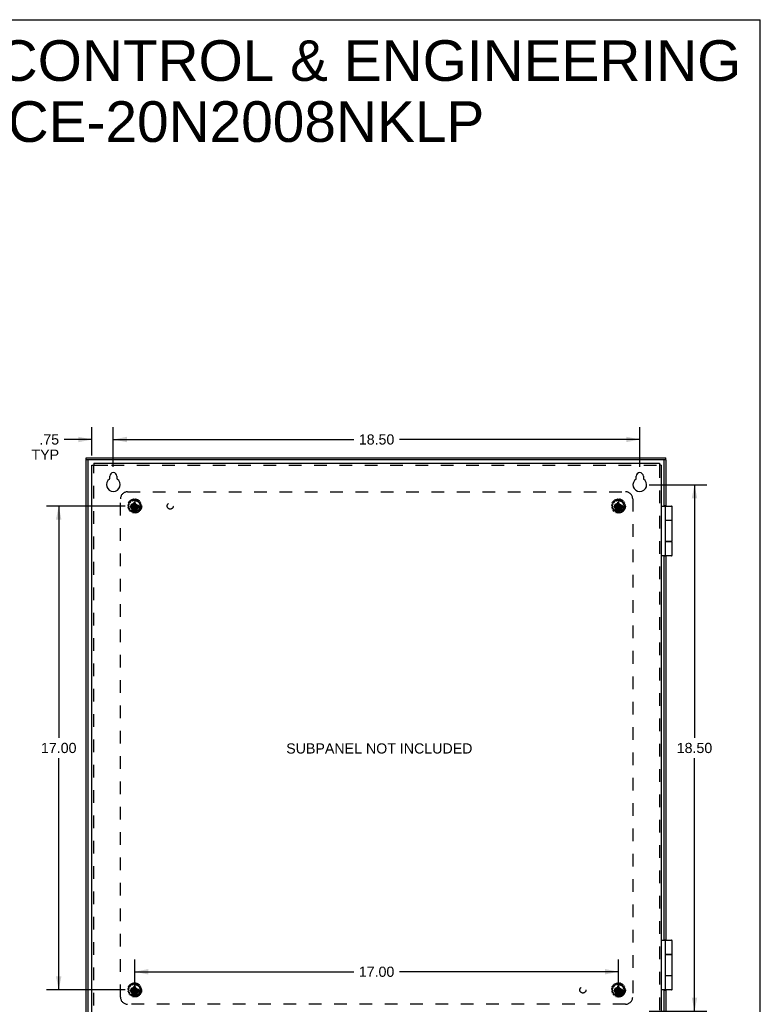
# Model space of a CAD drawing. Header units: inches. Extents: x 0 to 81, y 0 to 52.4.
# Tile 17 of 17: x 54.9 to 81, y 17.8 to 52.4. Entities that reach past the tile are written whole.
import ezdxf

# ---------------------------------------------------------------- set-up
doc = ezdxf.new("R2010")
doc.units = ezdxf.units.IN
doc.header["$LTSCALE"] = 4.452381
doc.header["$MEASUREMENT"] = 0
doc.linetypes.add('HIDDEN', pattern=[0.2, 0.1, -0.1])
doc.layers.get('0').update_dxf_attribs({"linetype": 'CONTINUOUS'})
for name, color, linetype in [('DEFAULT_2', 8, 'HIDDEN'), ('DIMENSIONS', 7, 'CONTINUOUS'), ('DOOR_ASSEMBLY', 7, 'CONTINUOUS'), ('SUBPANEL', 7, 'CONTINUOUS')]:
    doc.layers.add(name, color=color, linetype=linetype)
doc.styles.get("Standard").update_dxf_attribs({"font": 'arial.ttf'})
doc.dimstyles.new('DIMSTYLE_1', dxfattribs={"dimtxt": 0.357143, "dimasz": 0.47619, "dimexe": 0.09, "dimexo": 0.07, "dimgap": 0.0375, "dimtad": 0, "dimtih": 1, "dimtoh": 1, "dimzin": 4, "dimdsep": 46, "dimtxsty": 'Standard', "dimblk": '_FILLED', "dimblk1": '_FILLED', "dimblk2": '_FILLED', "dimcen": 0.09, "dimadec": 3, "dimazin": 1, "dimtfac": 1, "dimtdec": 3, "dimtofl": 0, "dimtmove": 0, "dimatfit": 3, "dimldrblk": '_FILLED', "dimfxl": 0, "dimtolj": 1, "dimtzin": 4, "dimarcsym": 0})

# ---------------------------------------------------------------- blocks, each defined once
blk = doc.blocks.new('_FILLED')
at = {"color": 0, "linetype": 'ByBlock'}
blk.add_solid([(0, 0), (-1, 0.2), (-1, -0.2)], dxfattribs=at)
blk = doc.blocks.new('*D6')
at = {"layer": 'DIMENSIONS', "color": 2, "linetype": 'Continuous'}
for p, q in [((58.218, 36.677), (58.218, 38.063)), ((76.718, 36.677), (76.718, 38.063)), ((58.218, 37.634), (66.665, 37.634)), ((76.718, 37.634), (68.271, 37.634))]:
    blk.add_line(p, q, dxfattribs=at)
at = {"layer": 'DIMENSIONS', "color": 2, "linetype": 'Continuous', "xscale": 0.4761904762, "yscale": 0.4761904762, "zscale": 0.4761904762, "rotation": 180}
blk.add_blockref('_FILLED', (58.218, 37.634), dxfattribs=at)
at = {"layer": 'DIMENSIONS', "color": 2, "linetype": 'Continuous', "xscale": 0.4761904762, "yscale": 0.4761904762, "zscale": 0.4761904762}
blk.add_blockref('_FILLED', (76.718, 37.634), dxfattribs=at)
at = {"layer": 'DIMENSIONS', "color": 2, "linetype": 'Continuous', "insert": (67.468, 37.813), "char_height": 0.3571, "width": 1.24801, "attachment_point": 2, "line_spacing_factor": 0.9}
blk.add_mtext('18.50', dxfattribs=at)
blk = doc.blocks.new('*D7')
at = {"layer": 'DIMENSIONS', "color": 2, "linetype": 'Continuous'}
for p, q in [((77.051, 36.046), (79.068, 36.046)), ((78.639, 36.046), (78.639, 27.153)), ((78.639, 17.546), (78.639, 26.439)), ((77.051, 17.546), (79.068, 17.546))]:
    blk.add_line(p, q, dxfattribs=at)
at = {"layer": 'DIMENSIONS', "color": 2, "linetype": 'Continuous', "xscale": 0.4761904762, "yscale": 0.4761904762, "zscale": 0.4761904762}
for p, rotation in [((78.639, 36.046), 90), ((78.639, 17.546), 270)]:
    blk.add_blockref('_FILLED', p, dxfattribs=dict(at, rotation=rotation))
at = {"layer": 'DIMENSIONS', "color": 2, "linetype": 'Continuous', "insert": (78.639, 26.975), "char_height": 0.3571, "width": 1.24801, "attachment_point": 2, "line_spacing_factor": 0.9}
blk.add_mtext('18.50', dxfattribs=at)
blk = doc.blocks.new('*D10')
at = {"layer": 'DIMENSIONS', "color": 2, "linetype": 'Continuous'}
for p, q in [((57.468, 37.07), (57.468, 38.063)), ((58.218, 36.677), (58.218, 38.063)), ((57.468, 37.634), (56.492, 37.634)), ((58.218, 37.634), (59.17, 37.634))]:
    blk.add_line(p, q, dxfattribs=at)
at = {"layer": 'DIMENSIONS', "color": 2, "linetype": 'Continuous', "xscale": 0.4761904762, "yscale": 0.4761904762, "zscale": 0.4761904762}
blk.add_blockref('_FILLED', (57.468, 37.634), dxfattribs=at)
at = {"layer": 'DIMENSIONS', "color": 2, "linetype": 'Continuous', "xscale": 0.4761904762, "yscale": 0.4761904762, "zscale": 0.4761904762, "rotation": 180}
blk.add_blockref('_FILLED', (58.218, 37.634), dxfattribs=at)
at = {"layer": 'DIMENSIONS', "color": 2, "linetype": 'Continuous', "insert": (56.313, 37.813), "char_height": 0.3571, "width": 0.96787, "attachment_point": 3, "line_spacing_factor": 0.9}
blk.add_mtext('.75\\PTYP', dxfattribs=at)
blk = doc.blocks.new('*D11')
at = {"layer": 'DIMENSIONS', "color": 2, "linetype": 'Continuous'}
for p, q in [((78.639, 17.546), (78.639, 18.499)), ((77.051, 17.546), (79.068, 17.546)), ((77.741, 16.796), (79.068, 16.796)), ((78.639, 16.796), (78.639, 15.645)), ((78.639, 15.645), (78.191, 15.645))]:
    blk.add_line(p, q, dxfattribs=at)
at = {"layer": 'DIMENSIONS', "color": 2, "linetype": 'Continuous', "xscale": 0.4761904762, "yscale": 0.4761904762, "zscale": 0.4761904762}
for p, rotation in [((78.639, 17.546), 270), ((78.639, 16.796), 90)]:
    blk.add_blockref('_FILLED', p, dxfattribs=dict(at, rotation=rotation))
at = {"layer": 'DIMENSIONS', "color": 2, "linetype": 'Continuous', "insert": (78.012, 15.823), "char_height": 0.3571, "width": 0.96787, "attachment_point": 3, "line_spacing_factor": 0.9}
blk.add_mtext('.75\\PTYP', dxfattribs=at)
blk = doc.blocks.new('*D15')
at = {"layer": 'DIMENSIONS', "color": 2, "linetype": 'Continuous'}
for p, q in [((58.635, 35.296), (55.87, 35.296)), ((56.299, 35.296), (56.299, 27.153)), ((56.299, 18.296), (56.299, 26.439)), ((58.635, 18.296), (55.87, 18.296))]:
    blk.add_line(p, q, dxfattribs=at)
at = {"layer": 'DIMENSIONS', "color": 2, "linetype": 'Continuous', "xscale": 0.4761904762, "yscale": 0.4761904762, "zscale": 0.4761904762}
for p, rotation in [((56.299, 35.296), 90), ((56.299, 18.296), 270)]:
    blk.add_blockref('_FILLED', p, dxfattribs=dict(at, rotation=rotation))
at = {"layer": 'DIMENSIONS', "color": 2, "linetype": 'Continuous', "insert": (56.299, 26.975), "char_height": 0.3571, "width": 1.24801, "attachment_point": 2, "line_spacing_factor": 0.9}
blk.add_mtext('17.00', dxfattribs=at)
blk = doc.blocks.new('*D16')
at = {"layer": 'DIMENSIONS', "color": 2, "linetype": 'Continuous'}
for p, q in [((58.968, 18.516), (58.968, 19.364)), ((75.968, 18.516), (75.968, 19.364)), ((58.968, 18.935), (66.665, 18.935)), ((75.968, 18.935), (68.271, 18.935))]:
    blk.add_line(p, q, dxfattribs=at)
at = {"layer": 'DIMENSIONS', "color": 2, "linetype": 'Continuous', "xscale": 0.4761904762, "yscale": 0.4761904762, "zscale": 0.4761904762, "rotation": 180}
blk.add_blockref('_FILLED', (58.968, 18.935), dxfattribs=at)
at = {"layer": 'DIMENSIONS', "color": 2, "linetype": 'Continuous', "xscale": 0.4761904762, "yscale": 0.4761904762, "zscale": 0.4761904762}
blk.add_blockref('_FILLED', (75.968, 18.935), dxfattribs=at)
at = {"layer": 'DIMENSIONS', "color": 2, "linetype": 'Continuous', "insert": (67.468, 19.114), "char_height": 0.3571, "width": 1.24801, "attachment_point": 2, "line_spacing_factor": 0.9}
blk.add_mtext('17.00', dxfattribs=at)

msp = doc.modelspace()

# ---------------------------------------------------------------- linework, layer by layer
at = {"color": 7, "linetype": 'Continuous'}
for p, q in [((0, 52.381), (80.952, 52.381)), ((80.952, 0), (80.952, 52.381)), ((57.468, 36.736), (57.528, 36.736)), ((57.528, 36.796), (57.528, 36.736)), ((77.408, 36.796), (77.408, 36.736)), ((77.468, 36.736), (77.408, 36.736))]:
    msp.add_line(p, q, dxfattribs=at)
at = {"color": 3, "linetype": 'Continuous'}
for p, q in [((57.468, 16.856), (57.468, 36.736)), ((57.528, 36.796), (77.408, 36.796)), ((77.468, 36.736), (77.468, 16.856)), ((58.093, 36.262), (58.093, 36.343)), ((58.343, 36.343), (58.343, 36.262)), ((76.593, 36.262), (76.593, 36.343)), ((76.843, 36.343), (76.843, 36.262))]:
    msp.add_line(p, q, dxfattribs=at)
for centre, radius, start, end in [((58.218, 36.343), 0.125, 0, 180), ((76.718, 36.343), 0.125, 0, 180), ((58.218, 36.046), 0.24, 123.8964, 56.1036), ((58.073, 36.262), 0.02, 303.8964, 360), ((58.363, 36.262), 0.02, 180, 236.1036), ((76.718, 36.046), 0.24, 123.8964, 56.1036), ((76.573, 36.262), 0.02, 303.8964, 360), ((76.863, 36.262), 0.02, 180, 236.1036)]:
    msp.add_arc(centre, radius, start, end, dxfattribs=at)
at = {"layer": 'DEFAULT_2', "color": 8, "linetype": 'HIDDEN'}
for p, q in [((57.528, 16.856), (57.528, 36.736)), ((57.528, 36.736), (57.58, 36.736)), ((57.58, 36.736), (58.155, 36.736)), ((58.155, 36.736), (77.408, 36.736)), ((77.408, 36.736), (77.408, 16.856)), ((58.759, 35.294), (58.731, 35.299)), ((58.735, 35.343), (58.764, 35.342)), ((58.776, 35.379), (58.752, 35.395)), ((58.769, 35.265), (58.767, 35.285)), ((58.774, 35.433), (58.8, 35.421)), ((58.774, 35.349), (58.78, 35.368)), ((58.826, 35.45), (58.811, 35.474)), ((58.812, 35.423), (58.825, 35.438)), ((58.828, 35.314), (59.108, 35.278)), ((58.829, 35.314), (58.828, 35.314)), ((58.828, 35.278), (59.108, 35.314)), ((58.864, 35.314), (58.829, 35.314)), ((58.847, 35.5), (58.865, 35.478)), ((58.918, 35.346), (58.864, 35.314)), ((58.864, 35.314), (59.073, 35.278)), ((58.864, 35.278), (59.073, 35.314)), ((58.877, 35.476), (58.895, 35.484)), ((58.901, 35.494), (58.897, 35.523)), ((58.95, 35.401), (58.918, 35.346)), ((58.918, 35.247), (59.018, 35.346)), ((58.918, 35.346), (59.018, 35.247)), ((58.94, 35.532), (58.948, 35.504)), ((58.95, 35.156), (58.986, 35.436)), ((58.95, 35.436), (58.95, 35.401)), ((58.95, 35.436), (58.95, 35.436)), ((58.986, 35.156), (58.95, 35.436)), ((58.95, 35.192), (58.986, 35.401)), ((58.986, 35.192), (58.95, 35.401)), ((58.958, 35.497), (58.978, 35.497)), ((58.986, 35.401), (58.986, 35.436)), ((58.986, 35.436), (58.986, 35.436)), ((59.018, 35.346), (58.986, 35.401)), ((58.988, 35.504), (58.996, 35.532)), ((59.073, 35.314), (59.018, 35.346)), ((59.039, 35.523), (59.035, 35.494)), ((59.041, 35.484), (59.059, 35.476)), ((59.071, 35.478), (59.089, 35.5)), ((59.107, 35.314), (59.073, 35.314)), ((59.108, 35.314), (59.107, 35.314)), ((59.125, 35.474), (59.11, 35.45)), ((59.111, 35.438), (59.124, 35.423)), ((59.136, 35.421), (59.162, 35.433)), ((59.156, 35.368), (59.162, 35.349)), ((59.184, 35.395), (59.16, 35.379)), ((59.169, 35.285), (59.167, 35.265)), ((59.172, 35.342), (59.201, 35.343)), ((59.205, 35.299), (59.177, 35.294)), ((75.759, 35.294), (75.731, 35.299)), ((75.735, 35.343), (75.764, 35.342)), ((75.776, 35.379), (75.752, 35.395)), ((75.769, 35.265), (75.767, 35.285)), ((75.774, 35.433), (75.8, 35.421)), ((75.774, 35.349), (75.78, 35.368)), ((75.826, 35.45), (75.811, 35.474)), ((75.812, 35.423), (75.825, 35.438)), ((75.828, 35.278), (76.108, 35.314)), ((75.829, 35.314), (75.828, 35.314)), ((75.828, 35.314), (76.108, 35.278)), ((75.864, 35.314), (75.829, 35.314)), ((75.847, 35.5), (75.865, 35.478)), ((75.918, 35.346), (75.864, 35.314)), ((75.864, 35.278), (76.073, 35.314)), ((75.864, 35.314), (76.073, 35.278)), ((75.877, 35.476), (75.895, 35.484)), ((75.901, 35.494), (75.897, 35.523)), ((75.95, 35.401), (75.918, 35.346)), ((75.918, 35.247), (76.018, 35.346)), ((75.918, 35.346), (76.018, 35.247)), ((75.94, 35.532), (75.948, 35.504)), ((75.95, 35.156), (75.986, 35.436)), ((75.95, 35.436), (75.95, 35.401)), ((75.95, 35.436), (75.95, 35.436)), ((75.986, 35.156), (75.95, 35.436)), ((75.95, 35.192), (75.986, 35.401)), ((75.986, 35.192), (75.95, 35.401)), ((75.958, 35.497), (75.978, 35.497)), ((75.986, 35.436), (75.986, 35.436)), ((75.986, 35.401), (75.986, 35.436)), ((76.018, 35.346), (75.986, 35.401)), ((75.988, 35.504), (75.996, 35.532)), ((76.073, 35.314), (76.018, 35.346)), ((76.039, 35.523), (76.035, 35.494)), ((76.041, 35.484), (76.059, 35.476)), ((76.071, 35.478), (76.089, 35.5)), ((76.107, 35.314), (76.073, 35.314)), ((76.108, 35.314), (76.107, 35.314)), ((76.125, 35.474), (76.11, 35.45)), ((76.111, 35.438), (76.124, 35.423)), ((76.136, 35.421), (76.162, 35.433)), ((76.156, 35.368), (76.162, 35.349)), ((76.184, 35.395), (76.16, 35.379)), ((76.169, 35.285), (76.167, 35.265)), ((76.172, 35.342), (76.201, 35.343)), ((76.205, 35.299), (76.177, 35.294)), ((58.736, 35.244), (58.763, 35.255)), ((58.778, 35.209), (58.75, 35.202)), ((58.778, 35.154), (58.798, 35.175)), ((58.799, 35.187), (58.789, 35.204)), ((58.83, 35.139), (58.807, 35.122)), ((58.828, 35.278), (58.829, 35.278)), ((58.829, 35.278), (58.864, 35.278)), ((58.858, 35.128), (58.842, 35.139)), ((58.852, 35.089), (58.861, 35.116)), ((58.864, 35.278), (58.918, 35.247)), ((58.906, 35.097), (58.892, 35.071)), ((58.936, 35.098), (58.916, 35.102)), ((58.918, 35.247), (58.95, 35.192)), ((58.946, 35.06), (58.944, 35.088)), ((58.95, 35.192), (58.95, 35.157)), ((58.95, 35.157), (58.95, 35.156)), ((58.986, 35.192), (59.018, 35.247)), ((58.986, 35.157), (58.986, 35.192)), ((58.986, 35.156), (58.986, 35.157)), ((58.992, 35.088), (58.99, 35.06)), ((59.02, 35.102), (59, 35.098)), ((59.018, 35.247), (59.073, 35.278)), ((59.044, 35.071), (59.03, 35.097)), ((59.073, 35.278), (59.107, 35.278)), ((59.075, 35.116), (59.084, 35.089)), ((59.094, 35.139), (59.078, 35.128)), ((59.129, 35.122), (59.106, 35.139)), ((59.107, 35.278), (59.108, 35.278)), ((59.147, 35.204), (59.137, 35.187)), ((59.139, 35.175), (59.158, 35.154)), ((59.186, 35.202), (59.158, 35.209)), ((59.173, 35.255), (59.2, 35.244)), ((75.736, 35.244), (75.763, 35.255)), ((75.778, 35.209), (75.75, 35.202)), ((75.778, 35.154), (75.798, 35.175)), ((75.799, 35.187), (75.789, 35.204)), ((75.83, 35.139), (75.807, 35.122)), ((75.828, 35.278), (75.829, 35.278)), ((75.829, 35.278), (75.864, 35.278)), ((75.858, 35.128), (75.842, 35.139)), ((75.852, 35.089), (75.861, 35.116)), ((75.864, 35.278), (75.918, 35.247)), ((75.906, 35.097), (75.892, 35.071)), ((75.936, 35.098), (75.916, 35.102)), ((75.918, 35.247), (75.95, 35.192)), ((75.946, 35.06), (75.944, 35.088)), ((75.95, 35.192), (75.95, 35.157)), ((75.95, 35.157), (75.95, 35.156)), ((75.986, 35.192), (76.018, 35.247)), ((75.986, 35.157), (75.986, 35.192)), ((75.986, 35.156), (75.986, 35.157)), ((75.992, 35.088), (75.99, 35.06)), ((76.02, 35.102), (76, 35.098)), ((76.018, 35.247), (76.073, 35.278)), ((76.044, 35.071), (76.03, 35.097)), ((76.073, 35.278), (76.107, 35.278)), ((76.075, 35.116), (76.084, 35.089)), ((76.094, 35.139), (76.078, 35.128)), ((76.129, 35.122), (76.106, 35.139)), ((76.107, 35.278), (76.108, 35.278)), ((76.147, 35.204), (76.137, 35.187)), ((76.139, 35.175), (76.158, 35.154)), ((76.186, 35.202), (76.158, 35.209)), ((76.173, 35.255), (76.2, 35.244)), ((58.735, 18.343), (58.764, 18.342)), ((58.776, 18.379), (58.752, 18.395)), ((58.774, 18.433), (58.8, 18.421)), ((58.774, 18.349), (58.78, 18.368)), ((58.826, 18.45), (58.811, 18.474)), ((58.812, 18.423), (58.825, 18.438)), ((58.847, 18.5), (58.865, 18.478)), ((58.918, 18.346), (58.864, 18.314)), ((58.877, 18.476), (58.895, 18.484)), ((58.901, 18.494), (58.897, 18.523)), ((58.95, 18.401), (58.918, 18.346)), ((58.918, 18.346), (59.018, 18.247)), ((58.918, 18.247), (59.018, 18.346)), ((58.94, 18.532), (58.948, 18.504)), ((58.986, 18.156), (58.95, 18.436)), ((58.95, 18.436), (58.95, 18.401)), ((58.95, 18.436), (58.95, 18.436)), ((58.95, 18.156), (58.986, 18.436)), ((58.986, 18.192), (58.95, 18.401)), ((58.95, 18.192), (58.986, 18.401)), ((58.958, 18.497), (58.978, 18.497)), ((58.986, 18.436), (58.986, 18.436)), ((58.986, 18.401), (58.986, 18.436)), ((59.018, 18.346), (58.986, 18.401)), ((58.988, 18.504), (58.996, 18.532)), ((59.073, 18.314), (59.018, 18.346)), ((59.039, 18.523), (59.035, 18.494)), ((59.041, 18.484), (59.059, 18.476)), ((59.071, 18.478), (59.089, 18.5)), ((59.125, 18.474), (59.11, 18.45)), ((59.111, 18.438), (59.124, 18.423)), ((59.136, 18.421), (59.162, 18.433)), ((59.156, 18.368), (59.162, 18.349)), ((59.184, 18.395), (59.16, 18.379)), ((59.172, 18.342), (59.201, 18.343)), ((75.735, 18.343), (75.764, 18.342)), ((75.776, 18.379), (75.752, 18.395)), ((75.774, 18.433), (75.8, 18.421)), ((75.774, 18.349), (75.78, 18.368)), ((75.826, 18.45), (75.811, 18.474)), ((75.812, 18.423), (75.825, 18.438)), ((75.847, 18.5), (75.865, 18.478)), ((75.918, 18.346), (75.864, 18.314)), ((75.877, 18.476), (75.895, 18.484)), ((75.901, 18.494), (75.897, 18.523)), ((75.95, 18.401), (75.918, 18.346)), ((75.918, 18.346), (76.018, 18.247)), ((75.918, 18.247), (76.018, 18.346)), ((75.94, 18.532), (75.948, 18.504)), ((75.986, 18.156), (75.95, 18.436)), ((75.95, 18.436), (75.95, 18.401)), ((75.95, 18.436), (75.95, 18.436)), ((75.95, 18.156), (75.986, 18.436)), ((75.986, 18.192), (75.95, 18.401)), ((75.95, 18.192), (75.986, 18.401)), ((75.958, 18.497), (75.978, 18.497)), ((75.986, 18.436), (75.986, 18.436)), ((75.986, 18.401), (75.986, 18.436)), ((76.018, 18.346), (75.986, 18.401)), ((75.988, 18.504), (75.996, 18.532)), ((76.073, 18.314), (76.018, 18.346)), ((76.039, 18.523), (76.035, 18.494)), ((76.041, 18.484), (76.059, 18.476)), ((76.071, 18.478), (76.089, 18.5)), ((76.125, 18.474), (76.11, 18.45)), ((76.111, 18.438), (76.124, 18.423)), ((76.136, 18.421), (76.162, 18.433)), ((76.156, 18.368), (76.162, 18.349)), ((76.184, 18.395), (76.16, 18.379)), ((76.172, 18.342), (76.201, 18.343)), ((58.759, 18.294), (58.731, 18.299)), ((58.736, 18.244), (58.763, 18.255)), ((58.778, 18.209), (58.75, 18.202)), ((58.769, 18.265), (58.767, 18.285)), ((58.778, 18.154), (58.798, 18.175)), ((58.799, 18.187), (58.789, 18.204)), ((58.83, 18.139), (58.807, 18.122)), ((58.828, 18.314), (59.108, 18.278)), ((58.829, 18.314), (58.828, 18.314)), ((58.828, 18.278), (59.108, 18.314)), ((58.828, 18.278), (58.829, 18.278)), ((58.864, 18.314), (58.829, 18.314)), ((58.829, 18.278), (58.864, 18.278)), ((58.858, 18.128), (58.842, 18.139)), ((58.852, 18.089), (58.861, 18.116)), ((58.864, 18.314), (59.073, 18.278)), ((58.864, 18.278), (59.073, 18.314)), ((58.864, 18.278), (58.918, 18.247)), ((58.906, 18.097), (58.892, 18.071)), ((58.936, 18.098), (58.916, 18.102)), ((58.918, 18.247), (58.95, 18.192)), ((58.946, 18.06), (58.944, 18.088)), ((58.95, 18.192), (58.95, 18.157)), ((58.95, 18.157), (58.95, 18.156)), ((58.986, 18.192), (59.018, 18.247)), ((58.986, 18.157), (58.986, 18.192)), ((58.986, 18.156), (58.986, 18.157)), ((58.992, 18.088), (58.99, 18.06)), ((59.02, 18.102), (59, 18.098)), ((59.018, 18.247), (59.073, 18.278)), ((59.044, 18.071), (59.03, 18.097)), ((59.107, 18.314), (59.073, 18.314)), ((59.073, 18.278), (59.107, 18.278)), ((59.075, 18.116), (59.084, 18.089)), ((59.094, 18.139), (59.078, 18.128)), ((59.129, 18.122), (59.106, 18.139)), ((59.108, 18.314), (59.107, 18.314)), ((59.107, 18.278), (59.108, 18.278)), ((59.147, 18.204), (59.137, 18.187)), ((59.139, 18.175), (59.158, 18.154)), ((59.186, 18.202), (59.158, 18.209)), ((59.169, 18.285), (59.167, 18.265)), ((59.173, 18.255), (59.2, 18.244)), ((59.205, 18.299), (59.177, 18.294)), ((75.759, 18.294), (75.731, 18.299)), ((75.736, 18.244), (75.763, 18.255)), ((75.778, 18.209), (75.75, 18.202)), ((75.769, 18.265), (75.767, 18.285)), ((75.778, 18.154), (75.798, 18.175)), ((75.799, 18.187), (75.789, 18.204)), ((75.83, 18.139), (75.807, 18.122)), ((75.828, 18.278), (76.108, 18.314)), ((75.829, 18.314), (75.828, 18.314)), ((75.828, 18.314), (76.108, 18.278)), ((75.828, 18.278), (75.829, 18.278)), ((75.864, 18.314), (75.829, 18.314)), ((75.829, 18.278), (75.864, 18.278)), ((75.858, 18.128), (75.842, 18.139)), ((75.852, 18.089), (75.861, 18.116)), ((75.864, 18.278), (76.073, 18.314)), ((75.864, 18.314), (76.073, 18.278)), ((75.864, 18.278), (75.918, 18.247)), ((75.906, 18.097), (75.892, 18.071)), ((75.936, 18.098), (75.916, 18.102)), ((75.918, 18.247), (75.95, 18.192)), ((75.946, 18.06), (75.944, 18.088)), ((75.95, 18.192), (75.95, 18.157)), ((75.95, 18.157), (75.95, 18.156)), ((75.986, 18.192), (76.018, 18.247)), ((75.986, 18.157), (75.986, 18.192)), ((75.986, 18.156), (75.986, 18.157)), ((75.992, 18.088), (75.99, 18.06)), ((76.02, 18.102), (76, 18.098)), ((76.018, 18.247), (76.073, 18.278)), ((76.044, 18.071), (76.03, 18.097)), ((76.107, 18.314), (76.073, 18.314)), ((76.073, 18.278), (76.107, 18.278)), ((76.075, 18.116), (76.084, 18.089)), ((76.094, 18.139), (76.078, 18.128)), ((76.129, 18.122), (76.106, 18.139)), ((76.108, 18.314), (76.107, 18.314)), ((76.107, 18.278), (76.108, 18.278)), ((76.147, 18.204), (76.137, 18.187)), ((76.139, 18.175), (76.158, 18.154)), ((76.186, 18.202), (76.158, 18.209)), ((76.169, 18.285), (76.167, 18.265)), ((76.173, 18.255), (76.2, 18.244)), ((76.205, 18.299), (76.177, 18.294))]:
    msp.add_line(p, q, dxfattribs=at)
for points in [[(58.828, 35.314), (58.828, 35.311), (58.828, 35.308), (58.828, 35.305), (58.828, 35.302), (58.828, 35.299), (58.828, 35.296)], [(58.828, 35.296), (58.828, 35.293), (58.828, 35.29), (58.828, 35.287), (58.828, 35.284), (58.828, 35.281), (58.828, 35.278)], [(58.986, 35.436), (58.98, 35.437), (58.974, 35.437), (58.968, 35.437), (58.962, 35.437), (58.956, 35.437), (58.95, 35.436)], [(59.109, 35.296), (59.109, 35.299), (59.109, 35.302), (59.108, 35.305), (59.108, 35.308), (59.108, 35.311), (59.108, 35.314)], [(59.108, 35.278), (59.108, 35.281), (59.108, 35.284), (59.108, 35.287), (59.109, 35.29), (59.109, 35.293), (59.109, 35.296)], [(75.828, 35.314), (75.828, 35.311), (75.828, 35.308), (75.828, 35.305), (75.828, 35.302), (75.828, 35.299), (75.828, 35.296)], [(75.828, 35.296), (75.828, 35.293), (75.828, 35.29), (75.828, 35.287), (75.828, 35.284), (75.828, 35.281), (75.828, 35.278)], [(75.986, 35.436), (75.98, 35.437), (75.974, 35.437), (75.968, 35.437), (75.962, 35.437), (75.956, 35.437), (75.95, 35.436)], [(76.109, 35.296), (76.109, 35.299), (76.109, 35.302), (76.108, 35.305), (76.108, 35.308), (76.108, 35.311), (76.108, 35.314)], [(76.108, 35.278), (76.108, 35.281), (76.108, 35.284), (76.108, 35.287), (76.109, 35.29), (76.109, 35.293), (76.109, 35.296)], [(58.95, 35.156), (58.956, 35.156), (58.962, 35.156), (58.968, 35.156), (58.974, 35.156), (58.98, 35.156), (58.986, 35.156)], [(75.95, 35.156), (75.956, 35.156), (75.962, 35.156), (75.968, 35.156), (75.974, 35.156), (75.98, 35.156), (75.986, 35.156)], [(58.986, 18.436), (58.98, 18.437), (58.974, 18.437), (58.968, 18.437), (58.962, 18.437), (58.956, 18.437), (58.95, 18.436)], [(75.986, 18.436), (75.98, 18.437), (75.974, 18.437), (75.968, 18.437), (75.962, 18.437), (75.956, 18.437), (75.95, 18.436)], [(58.828, 18.314), (58.828, 18.311), (58.828, 18.308), (58.828, 18.305), (58.828, 18.302), (58.828, 18.299), (58.828, 18.296)], [(58.828, 18.296), (58.828, 18.293), (58.828, 18.29), (58.828, 18.287), (58.828, 18.284), (58.828, 18.281), (58.828, 18.278)], [(58.95, 18.156), (58.956, 18.156), (58.962, 18.156), (58.968, 18.156), (58.974, 18.156), (58.98, 18.156), (58.986, 18.156)], [(59.109, 18.296), (59.109, 18.299), (59.109, 18.302), (59.108, 18.305), (59.108, 18.308), (59.108, 18.311), (59.108, 18.314)], [(59.108, 18.278), (59.108, 18.281), (59.108, 18.284), (59.108, 18.287), (59.109, 18.29), (59.109, 18.293), (59.109, 18.296)], [(75.828, 18.314), (75.828, 18.311), (75.828, 18.308), (75.828, 18.305), (75.828, 18.302), (75.828, 18.299), (75.828, 18.296)], [(75.828, 18.296), (75.828, 18.293), (75.828, 18.29), (75.828, 18.287), (75.828, 18.284), (75.828, 18.281), (75.828, 18.278)], [(75.95, 18.156), (75.956, 18.156), (75.962, 18.156), (75.968, 18.156), (75.974, 18.156), (75.98, 18.156), (75.986, 18.156)], [(76.109, 18.296), (76.109, 18.299), (76.109, 18.302), (76.108, 18.305), (76.108, 18.308), (76.108, 18.311), (76.108, 18.314)], [(76.108, 18.278), (76.108, 18.281), (76.108, 18.284), (76.108, 18.287), (76.109, 18.29), (76.109, 18.293), (76.109, 18.296)]]:
    msp.add_lwpolyline(points, dxfattribs=at)
for centre, radius in [((58.968, 35.296), 0.246), ((58.968, 35.296), 0.201), ((58.968, 35.296), 0.188), ((58.968, 35.296), 0.143), ((58.968, 35.296), 0.128), ((58.968, 35.296), 0.125), ((58.968, 35.296), 0.124), ((58.968, 35.296), 0.114), ((58.968, 35.296), 0.102), ((58.968, 35.296), 0.1), ((75.968, 35.296), 0.246), ((75.968, 35.296), 0.201), ((75.968, 35.296), 0.188), ((75.968, 35.296), 0.143), ((75.968, 35.296), 0.128), ((75.968, 35.296), 0.125), ((75.968, 35.296), 0.124), ((75.968, 35.296), 0.114), ((75.968, 35.296), 0.102), ((75.968, 35.296), 0.1), ((58.968, 18.296), 0.246), ((58.968, 18.296), 0.201), ((58.968, 18.296), 0.188), ((58.968, 18.296), 0.143), ((58.968, 18.296), 0.128), ((58.968, 18.296), 0.125), ((58.968, 18.296), 0.124), ((58.968, 18.296), 0.114), ((58.968, 18.296), 0.102), ((58.968, 18.296), 0.1), ((75.968, 18.296), 0.246), ((75.968, 18.296), 0.201), ((75.968, 18.296), 0.188), ((75.968, 18.296), 0.143), ((75.968, 18.296), 0.128), ((75.968, 18.296), 0.125), ((75.968, 18.296), 0.124), ((75.968, 18.296), 0.114), ((75.968, 18.296), 0.102), ((75.968, 18.296), 0.1)]:
    msp.add_circle(centre, radius, dxfattribs=at)
for centre, start, end in [((58.732, 35.309), 176.9326, 259.8493), ((58.735, 35.333), 88.1507, 171.0674), ((58.758, 35.404), 152.9326, 235.8493), ((58.757, 35.284), 6, 79.8493), ((58.77, 35.424), 64.1507, 147.0674), ((58.764, 35.352), 268.1507, 342), ((58.77, 35.371), 342, 55.8493), ((58.805, 35.43), 244.1507, 318), ((58.82, 35.48), 128.9326, 211.8493), ((58.818, 35.445), 318, 31.8493), ((58.839, 35.494), 40.1507, 123.0674), ((58.873, 35.485), 220.1507, 294), ((58.891, 35.493), 294, 7.8493), ((58.907, 35.524), 104.9326, 187.8493), ((58.931, 35.529), 16.1507, 99.0674), ((58.958, 35.507), 196.1507, 270), ((58.978, 35.507), 270, 343.8493), ((59.005, 35.529), 80.9326, 163.8493), ((59.029, 35.524), 352.1507, 75.0674), ((59.045, 35.493), 172.1507, 246), ((59.063, 35.485), 246, 319.8493), ((59.097, 35.494), 56.9326, 139.8493), ((59.118, 35.445), 148.1507, 222), ((59.116, 35.48), 328.1507, 51.0674), ((59.132, 35.43), 222, 295.8493), ((59.166, 35.371), 124.1507, 198), ((59.166, 35.424), 32.9326, 115.8493), ((59.172, 35.352), 198, 271.8493), ((59.179, 35.284), 100.1507, 174), ((59.178, 35.404), 304.1507, 27.0674), ((59.201, 35.333), 8.9326, 91.8493), ((59.204, 35.309), 280.1507, 3.0674), ((75.732, 35.309), 176.9326, 259.8493), ((75.735, 35.333), 88.1507, 171.0674), ((75.758, 35.404), 152.9326, 235.8493), ((75.757, 35.284), 6, 79.8493), ((75.77, 35.424), 64.1507, 147.0674), ((75.764, 35.352), 268.1507, 342), ((75.77, 35.371), 342, 55.8493), ((75.805, 35.43), 244.1507, 318), ((75.82, 35.48), 128.9326, 211.8493), ((75.818, 35.445), 318, 31.8493), ((75.839, 35.494), 40.1507, 123.0674), ((75.873, 35.485), 220.1507, 294), ((75.891, 35.493), 294, 7.8493), ((75.907, 35.524), 104.9326, 187.8493), ((75.931, 35.529), 16.1507, 99.0674), ((75.958, 35.507), 196.1507, 270), ((75.978, 35.507), 270, 343.8493), ((76.005, 35.529), 80.9326, 163.8493), ((76.029, 35.524), 352.1507, 75.0674), ((76.045, 35.493), 172.1507, 246), ((76.063, 35.485), 246, 319.8493), ((76.097, 35.494), 56.9326, 139.8493), ((76.118, 35.445), 148.1507, 222), ((76.116, 35.48), 328.1507, 51.0674), ((76.132, 35.43), 222, 295.8493), ((76.166, 35.371), 124.1507, 198), ((76.166, 35.424), 32.9326, 115.8493), ((76.172, 35.352), 198, 271.8493), ((76.179, 35.284), 100.1507, 174), ((76.178, 35.404), 304.1507, 27.0674), ((76.201, 35.333), 8.9326, 91.8493), ((76.204, 35.309), 280.1507, 3.0674), ((58.74, 35.235), 112.1507, 195.0674), ((58.748, 35.212), 200.9326, 283.8493), ((58.759, 35.264), 292.1507, 6), ((58.785, 35.147), 136.1507, 219.0674), ((58.78, 35.199), 30, 103.8493), ((58.801, 35.13), 224.9326, 307.8493), ((58.79, 35.182), 316.1507, 30), ((58.836, 35.131), 54, 127.8493), ((58.861, 35.086), 160.1507, 243.0674), ((58.852, 35.12), 340.1507, 54), ((58.883, 35.076), 248.9326, 331.8493), ((58.914, 35.092), 78, 151.8493), ((58.934, 35.088), 4.1507, 78), ((58.956, 35.061), 184.1507, 267.0674), ((58.98, 35.061), 272.9326, 355.8493), ((59.002, 35.088), 102, 175.8493), ((59.022, 35.092), 28.1507, 102), ((59.053, 35.076), 208.1507, 291.0674), ((59.084, 35.12), 126, 199.8493), ((59.075, 35.086), 296.9326, 19.8493), ((59.1, 35.131), 52.1507, 126), ((59.135, 35.13), 232.1507, 315.0674), ((59.146, 35.182), 150, 223.8493), ((59.156, 35.199), 76.1507, 150), ((59.151, 35.147), 320.9326, 43.8493), ((59.177, 35.264), 174, 247.8493), ((59.188, 35.212), 256.1507, 339.0674), ((59.196, 35.235), 344.9326, 67.8493), ((75.74, 35.235), 112.1507, 195.0674), ((75.748, 35.212), 200.9326, 283.8493), ((75.759, 35.264), 292.1507, 6), ((75.785, 35.147), 136.1507, 219.0674), ((75.78, 35.199), 30, 103.8493), ((75.801, 35.13), 224.9326, 307.8493), ((75.79, 35.182), 316.1507, 30), ((75.836, 35.131), 54, 127.8493), ((75.861, 35.086), 160.1507, 243.0674), ((75.852, 35.12), 340.1507, 54), ((75.883, 35.076), 248.9326, 331.8493), ((75.914, 35.092), 78, 151.8493), ((75.934, 35.088), 4.1507, 78), ((75.956, 35.061), 184.1507, 267.0674), ((75.98, 35.061), 272.9326, 355.8493), ((76.002, 35.088), 102, 175.8493), ((76.022, 35.092), 28.1507, 102), ((76.053, 35.076), 208.1507, 291.0674), ((76.084, 35.12), 126, 199.8493), ((76.075, 35.086), 296.9326, 19.8493), ((76.1, 35.131), 52.1507, 126), ((76.135, 35.13), 232.1507, 315.0674), ((76.146, 35.182), 150, 223.8493), ((76.156, 35.199), 76.1507, 150), ((76.151, 35.147), 320.9326, 43.8493), ((76.177, 35.264), 174, 247.8493), ((76.188, 35.212), 256.1507, 339.0674), ((76.196, 35.235), 344.9326, 67.8493), ((58.735, 18.333), 88.1507, 171.0674), ((58.758, 18.404), 152.9326, 235.8493), ((58.77, 18.424), 64.1507, 147.0674), ((58.764, 18.352), 268.1507, 342), ((58.77, 18.371), 342, 55.8493), ((58.805, 18.43), 244.1507, 318), ((58.82, 18.48), 128.9326, 211.8493), ((58.818, 18.445), 318, 31.8493), ((58.839, 18.494), 40.1507, 123.0674), ((58.873, 18.485), 220.1507, 294), ((58.891, 18.493), 294, 7.8493), ((58.907, 18.524), 104.9326, 187.8493), ((58.931, 18.529), 16.1507, 99.0674), ((58.958, 18.507), 196.1507, 270), ((58.978, 18.507), 270, 343.8493), ((59.005, 18.529), 80.9326, 163.8493), ((59.029, 18.524), 352.1507, 75.0674), ((59.045, 18.493), 172.1507, 246), ((59.063, 18.485), 246, 319.8493), ((59.097, 18.494), 56.9326, 139.8493), ((59.118, 18.445), 148.1507, 222), ((59.116, 18.48), 328.1507, 51.0674), ((59.132, 18.43), 222, 295.8493), ((59.166, 18.371), 124.1507, 198), ((59.166, 18.424), 32.9326, 115.8493), ((59.172, 18.352), 198, 271.8493), ((59.178, 18.404), 304.1507, 27.0674), ((59.201, 18.333), 8.9326, 91.8493), ((75.735, 18.333), 88.1507, 171.0674), ((75.758, 18.404), 152.9326, 235.8493), ((75.77, 18.424), 64.1507, 147.0674), ((75.764, 18.352), 268.1507, 342), ((75.77, 18.371), 342, 55.8493), ((75.805, 18.43), 244.1507, 318), ((75.82, 18.48), 128.9326, 211.8493), ((75.818, 18.445), 318, 31.8493), ((75.839, 18.494), 40.1507, 123.0674), ((75.873, 18.485), 220.1507, 294), ((75.891, 18.493), 294, 7.8493), ((75.907, 18.524), 104.9326, 187.8493), ((75.931, 18.529), 16.1507, 99.0674), ((75.958, 18.507), 196.1507, 270), ((75.978, 18.507), 270, 343.8493), ((76.005, 18.529), 80.9326, 163.8493), ((76.029, 18.524), 352.1507, 75.0674), ((76.045, 18.493), 172.1507, 246), ((76.063, 18.485), 246, 319.8493), ((76.097, 18.494), 56.9326, 139.8493), ((76.118, 18.445), 148.1507, 222), ((76.116, 18.48), 328.1507, 51.0674), ((76.132, 18.43), 222, 295.8493), ((76.166, 18.371), 124.1507, 198), ((76.166, 18.424), 32.9326, 115.8493), ((76.172, 18.352), 198, 271.8493), ((76.178, 18.404), 304.1507, 27.0674), ((76.201, 18.333), 8.9326, 91.8493), ((58.732, 18.309), 176.9326, 259.8493), ((58.74, 18.235), 112.1507, 195.0674), ((58.748, 18.212), 200.9326, 283.8493), ((58.757, 18.284), 6, 79.8493), ((58.759, 18.264), 292.1507, 6), ((58.785, 18.147), 136.1507, 219.0674), ((58.78, 18.199), 30, 103.8493), ((58.801, 18.13), 224.9326, 307.8493), ((58.79, 18.182), 316.1507, 30), ((58.836, 18.131), 54, 127.8493), ((58.861, 18.086), 160.1507, 243.0674), ((58.852, 18.12), 340.1507, 54), ((58.883, 18.076), 248.9326, 331.8493), ((58.914, 18.092), 78, 151.8493), ((58.934, 18.088), 4.1507, 78), ((58.956, 18.061), 184.1507, 267.0674), ((58.98, 18.061), 272.9326, 355.8493), ((59.002, 18.088), 102, 175.8493), ((59.022, 18.092), 28.1507, 102), ((59.053, 18.076), 208.1507, 291.0674), ((59.084, 18.12), 126, 199.8493), ((59.075, 18.086), 296.9326, 19.8493), ((59.1, 18.131), 52.1507, 126), ((59.135, 18.13), 232.1507, 315.0674), ((59.146, 18.182), 150, 223.8493), ((59.156, 18.199), 76.1507, 150), ((59.151, 18.147), 320.9326, 43.8493), ((59.177, 18.264), 174, 247.8493), ((59.179, 18.284), 100.1507, 174), ((59.188, 18.212), 256.1507, 339.0674), ((59.196, 18.235), 344.9326, 67.8493), ((59.204, 18.309), 280.1507, 3.0674), ((75.732, 18.309), 176.9326, 259.8493), ((75.74, 18.235), 112.1507, 195.0674), ((75.748, 18.212), 200.9326, 283.8493), ((75.757, 18.284), 6, 79.8493), ((75.759, 18.264), 292.1507, 6), ((75.785, 18.147), 136.1507, 219.0674), ((75.78, 18.199), 30, 103.8493), ((75.801, 18.13), 224.9326, 307.8493), ((75.79, 18.182), 316.1507, 30), ((75.836, 18.131), 54, 127.8493), ((75.861, 18.086), 160.1507, 243.0674), ((75.852, 18.12), 340.1507, 54), ((75.883, 18.076), 248.9326, 331.8493), ((75.914, 18.092), 78, 151.8493), ((75.934, 18.088), 4.1507, 78), ((75.956, 18.061), 184.1507, 267.0674), ((75.98, 18.061), 272.9326, 355.8493), ((76.002, 18.088), 102, 175.8493), ((76.022, 18.092), 28.1507, 102), ((76.053, 18.076), 208.1507, 291.0674), ((76.084, 18.12), 126, 199.8493), ((76.075, 18.086), 296.9326, 19.8493), ((76.1, 18.131), 52.1507, 126), ((76.135, 18.13), 232.1507, 315.0674), ((76.146, 18.182), 150, 223.8493), ((76.156, 18.199), 76.1507, 150), ((76.151, 18.147), 320.9326, 43.8493), ((76.177, 18.264), 174, 247.8493), ((76.179, 18.284), 100.1507, 174), ((76.188, 18.212), 256.1507, 339.0674), ((76.196, 18.235), 344.9326, 67.8493), ((76.204, 18.309), 280.1507, 3.0674)]:
    msp.add_arc(centre, 0.01, start, end, dxfattribs=at)
at = {"layer": 'DOOR_ASSEMBLY', "color": 7, "linetype": 'Continuous'}
for p, q in [((57.263, 36.924), (57.263, 36.984)), ((77.638, 36.924), (57.263, 36.924)), ((57.323, 36.924), (57.323, 16.669)), ((77.578, 35.296), (77.578, 36.924)), ((77.638, 36.924), (77.638, 36.984)), ((77.468, 35.296), (77.831, 35.296)), ((77.578, 35.311), (77.638, 35.311)), ((77.613, 35.276), (77.613, 33.566)), ((77.851, 34.816), (77.851, 35.276)), ((77.62, 34.796), (77.831, 34.796)), ((77.836, 34.791), (77.633, 34.791)), ((77.776, 34.791), (77.776, 34.796)), ((77.783, 34.796), (77.783, 34.791)), ((77.856, 34.071), (77.856, 34.771)), ((77.62, 34.046), (77.62, 34.047)), ((77.831, 34.046), (77.62, 34.046)), ((77.633, 34.051), (77.836, 34.051)), ((77.776, 34.046), (77.776, 34.051)), ((77.783, 34.051), (77.783, 34.046)), ((77.851, 33.566), (77.851, 34.026)), ((77.831, 33.546), (77.468, 33.546)), ((77.578, 20.046), (77.578, 33.546)), ((77.638, 33.531), (77.578, 33.531)), ((77.468, 20.046), (77.831, 20.046)), ((77.578, 20.061), (77.638, 20.061)), ((77.613, 20.026), (77.613, 18.316)), ((77.851, 19.566), (77.851, 20.026)), ((77.62, 19.546), (77.831, 19.546)), ((77.836, 19.541), (77.633, 19.541)), ((77.776, 19.541), (77.776, 19.546)), ((77.783, 19.546), (77.783, 19.541)), ((77.856, 18.821), (77.856, 19.521)), ((77.62, 18.796), (77.62, 18.797)), ((77.831, 18.796), (77.62, 18.796)), ((77.633, 18.801), (77.836, 18.801)), ((77.776, 18.796), (77.776, 18.801)), ((77.783, 18.801), (77.783, 18.796)), ((77.851, 18.316), (77.851, 18.776)), ((77.831, 18.296), (77.468, 18.296)), ((77.578, 16.669), (77.578, 18.296)), ((77.638, 18.281), (77.578, 18.281))]:
    msp.add_line(p, q, dxfattribs=at)
at = {"layer": 'DOOR_ASSEMBLY', "color": 3, "linetype": 'Continuous'}
for p, q in [((57.263, 36.984), (77.638, 36.984)), ((57.263, 16.669), (57.263, 36.924)), ((77.638, 36.924), (77.638, 35.296)), ((77.638, 33.546), (77.638, 20.046)), ((77.638, 18.296), (77.638, 16.669))]:
    msp.add_line(p, q, dxfattribs=at)
at = {"layer": 'DOOR_ASSEMBLY', "color": 7, "linetype": 'Continuous'}
for centre, start, end in [((77.593, 35.276), 0, 90), ((77.831, 35.276), 0, 90), ((77.633, 34.811), 180.0002, 270), ((77.831, 34.816), 270, 360), ((77.836, 34.771), 0, 90), ((77.633, 34.031), 90, 179.9998), ((77.831, 34.026), 0, 90), ((77.836, 34.071), 270, 360), ((77.593, 33.566), 270, 360), ((77.831, 33.566), 270, 360), ((77.593, 20.026), 0, 90), ((77.831, 20.026), 0, 90), ((77.633, 19.561), 180.0002, 270), ((77.831, 19.566), 270, 360), ((77.836, 19.521), 0, 90), ((77.633, 18.781), 90, 179.9998), ((77.831, 18.776), 0, 90), ((77.836, 18.821), 270, 360), ((77.593, 18.316), 270, 360), ((77.831, 18.316), 270, 360)]:
    msp.add_arc(centre, 0.02, start, end, dxfattribs=at)
at = {"layer": 'SUBPANEL', "color": 8, "linetype": 'HIDDEN'}
for p, q in [((58.718, 35.796), (76.218, 35.796)), ((58.468, 18.046), (58.468, 35.546)), ((76.468, 35.546), (76.468, 18.046)), ((76.218, 17.796), (58.718, 17.796))]:
    msp.add_line(p, q, dxfattribs=at)
for centre, radius in [((58.968, 35.296), 0.141), ((60.218, 35.296), 0.109), ((75.968, 35.296), 0.141), ((58.968, 18.296), 0.141), ((74.718, 18.296), 0.109), ((75.968, 18.296), 0.141)]:
    msp.add_circle(centre, radius, dxfattribs=at)
for centre, start, end in [((58.718, 35.546), 90, 180), ((76.218, 35.546), 0, 90), ((58.718, 18.046), 180, 270), ((76.218, 18.046), 270, 360)]:
    msp.add_arc(centre, 0.25, start, end, dxfattribs=at)

# ---------------------------------------------------------------- texts
at = {"layer": 'DIMENSIONS', "color": 2, "linetype": 'Continuous', "attachment_point": 2, "line_spacing_factor": 0.9}
for s, insert, char_height, width in [('SAGINAW CONTROL & ENGINEERING\\PSCE-20N2008NKLP', (62.214, 51.659), 1.42857, 36.08072), ('SUBPANEL NOT INCLUDED', (67.565, 26.958), 0.35714, 6.5308)]:
    msp.add_mtext(s, dxfattribs=dict(at, insert=insert, char_height=char_height, width=width))

# ---------------------------------------------------------------- dimensions: what is measured, and where the dimension line sits
at = {"layer": 'DIMENSIONS', "color": 2, "linetype": 'Continuous'}
dim = msp.add_linear_dim(base=(58.218, 37.634), p1=(57.468, 37), p2=(58.218, 36.607), text='<>\\PTYP', dimstyle='DIMSTYLE_1', dxfattribs=at)
dim.commit()
dim.dimension.update_dxf_attribs({"geometry": '*D10', "text_midpoint": (55.829, 37.367), "dimtype": 160})
for base, p1, p2, angle, picture, middle in [((58.218, 37.634), (76.718, 36.607), (58.218, 36.607), 180, '*D6', (67.483, 37.632)), ((78.639, 17.546), (76.981, 36.046), (76.981, 17.546), 270, '*D7', (78.654, 26.794)), ((56.299, 18.296), (58.705, 35.296), (58.705, 18.296), 270, '*D15', (56.314, 26.794))]:
    dim = msp.add_linear_dim(base=base, p1=p1, p2=p2, angle=angle, dimstyle='DIMSTYLE_1', dxfattribs=at)
    dim.commit()
    dim.dimension.update_dxf_attribs({"geometry": picture, "text_midpoint": middle, "dimtype": 160})
dim = msp.add_linear_dim(base=(75.968, 18.935), p1=(58.968, 19.434), p2=(75.968, 19.434), dimstyle='DIMSTYLE_1', dxfattribs=at)
dim.commit()
dim.dimension.update_dxf_attribs({"geometry": '*D16', "text_midpoint": (67.483, 18.933), "dimtype": 160})
dim = msp.add_linear_dim(base=(78.639, 17.546), p1=(77.671, 16.796), p2=(76.981, 17.546), angle=90, text='<>\\PTYP', dimstyle='DIMSTYLE_1', dxfattribs=at)
dim.commit()
dim.dimension.update_dxf_attribs({"geometry": '*D11', "text_midpoint": (77.528, 15.377), "dimtype": 160})

doc.saveas('drawing.dxf')
